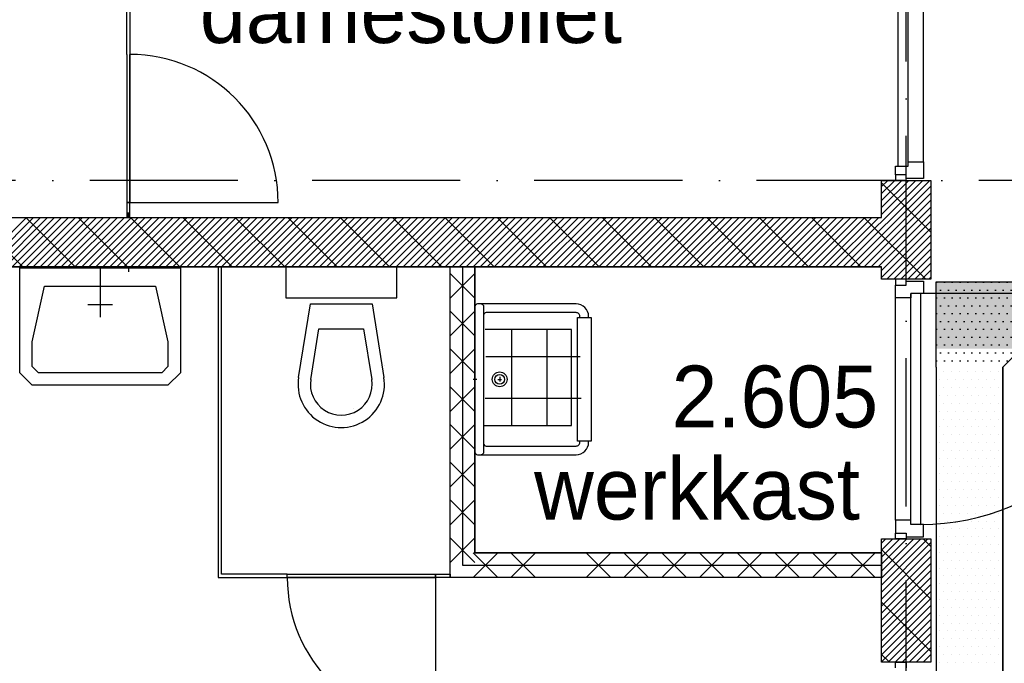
# Model space of a CAD drawing. Header units: millimetres. Extents: x -6587 to 112885, y 244 to 84344.
# Tile 25 of 57: x 30209 to 34196, y 46953 to 49557. Entities that reach past the tile are written whole.
import ezdxf
from ezdxf.enums import TextEntityAlignment as Align

# ---------------------------------------------------------------- set-up
doc = ezdxf.new("R2010")
doc.units = ezdxf.units.MM
doc.header["$LTSCALE"] = 100
doc.linetypes.add('B-SL0', pattern=[100000000.0, 0, -100000000.0])
doc.linetypes.add('DASHDOT', pattern=[9, 6, -1.5, 0, -1.5])
doc.layers.get('0').update_dxf_attribs({"color": 9, "linetype": 'CONTINUOUS'})
for name, color, linetype in [('AL$7----_STRAMIEN', 1, 'DASHDOT'), ('AL22----_BINNENWAND', 7, 'CONTINUOUS'), ('AL22----_CAMPINGWANDJE', 1, 'CONTINUOUS'), ('AL28----_KONSTRUKTIE', 3, 'CONTINUOUS'), ('AL31----_DRAAIRICHTING', 1, 'CONTINUOUS'), ('AL32----_BINNENKOZ', 7, 'CONTINUOUS'), ('AL32----_DRAAIRICHTING', 1, 'CONTINUOUS'), ('AL74----_INRSANITAIR', 7, 'CONTINUOUS'), ('ALL-----_REFLIJNEN', 8, 'CONTINUOUS'), ('ALXA7---_KALKZVUIL', 1, 'CONTINUOUS'), ('ALXAA---_GEWBETON', 12, 'CONTINUOUS'), ('ALXAB---_PREFABBETON', 1, 'CONTINUOUS'), ('BOUW', 8, 'CONTINUOUS'), ('KABELGOOT1', 8, 'CONTINUOUS'), ('LIJN025', 10, 'CONTINUOUS')]:
    doc.layers.add(name, color=color, linetype=linetype)
doc.styles.add('2_0', font='iso', dxfattribs={"height": 200})
doc.styles.add('BURO-025', font='BUROFONT.shx', dxfattribs={"height": 250})
doc.styles.get("Standard").update_dxf_attribs({"font": 'iso.shx'})
pattern_1 = [(0, (-1717.716, 188607.497), (15.875, 31.75), [0, -31.75])]

# ---------------------------------------------------------------- blocks, each defined once
blk = doc.blocks.new('EH100000')
at = {"linetype": 'ByBlock'}
for p, q in [((1, 0.5), (0, 0.5)), ((1, 0.5, 1), (0, 0.5, 1)), ((0, -0.5, 1), (1, -0.5, 1)), ((1, -0.5), (0, -0.5))]:
    blk.add_line(p, q, dxfattribs=at)
at = {"linetype": 'ByBlock', "invisible_edges": 15}
for points in [[(1, -0.5), (0, -0.5), (0, 0.5), (1, 0.5)], [(0, 0.5), (1, 0.5), (1, 0.5, 1), (0, 0.5, 1)], [(0, -0.5, 1), (1, -0.5, 1), (1, -0.5), (0, -0.5)]]:
    blk.add_3dface(points, dxfattribs=at)
at = {"linetype": 'ByBlock', "style": '2_0', "flags": 8}
blk.add_attdef('FUNCTIE', text='', height=0.5, dxfattribs=at).set_placement((0.5, 0), align=Align.MIDDLE)
at = {"linetype": 'ByBlock', "flags": 9}
blk.add_attdef('SCHOT', text='', height=0.5, dxfattribs=at).set_placement((0.5, 0), align=Align.MIDDLE)
blk = doc.blocks.new('KG2FF11')
at = {"linetype": 'B-SL0'}
for p, q in [((135, 210), (-135, 210)), ((210, -135), (210, 135))]:
    blk.add_line(p, q, dxfattribs=at)
at = {"linetype": 'ByBlock'}
for points in [[(210, -135), (-135, -135), (-135, -135), (-135, 210)], [(135, 210), (135, 210), (210, 135), (210, 135)]]:
    blk.add_lwpolyline(points, dxfattribs=at)
at = {"flags": 3}
blk.add_attdef('HULPSTUK', (0, 0), '', height=1, rotation=90, dxfattribs=at)
blk = doc.blocks.new('A$Cb38f1ce1')
at = {"layer": 'KABELGOOT1'}
h = blk.add_hatch(dxfattribs=at)
h.set_pattern_fill('DOTS', color=256, scale=20, style=0)
h.set_pattern_definition(pattern_1)
h.paths.add_polyline_path([(57568.3, 41699.6), (57643.3, 41624.6), (57643.3, 41699.6)])
h.paths.add_polyline_path([(57643.3, 41969.6), (30668.3, 41969.6), (30668.3, 41699.6), (57643.3, 41699.6)])
h = blk.add_hatch(dxfattribs=at)
h.set_pattern_fill('DOTS', color=256, scale=20, style=0)
h.set_pattern_definition(pattern_1)
h.paths.add_polyline_path([(31013.3, 41699.6), (31013.3, 41969.6), (30668.3, 41969.6), (30668.3, 41624.6), (30938.3, 41624.6)])
at = {"layer": 'AL$7----_STRAMIEN', "color": 1}
blk.add_line((86347.7, 42380), (750, 42380), dxfattribs=at)
blk.add_lwpolyline([(30547.7, 1456.2), (30547.7, 70088.1)], dxfattribs=at)
at = {"layer": 'AL22----_BINNENWAND', "color": 8}
for p, q in [((28701.2, 40773.5), (28701.2, 42030)), ((28701.2, 42030), (28801.2, 42030)), ((28701.2, 40773.5), (28701.2, 42030)), ((28701.2, 42030), (28801.2, 42030)), ((28801.2, 42030), (28801.2, 40873.5)), ((28801.2, 42030), (28801.2, 40873.5)), ((28801.2, 40873.5), (28801.2, 42030)), ((28801.2, 42030), (28801.2, 40873.5)), ((28801.2, 40873.5), (30447.7, 40873.5)), ((28801.2, 40873.5), (30447.7, 40873.5)), ((30447.7, 40873.5), (28801.2, 40873.5)), ((28801.2, 40873.5), (30447.7, 40873.5)), ((30447.7, 40873.5), (30447.7, 40773.5)), ((30447.7, 40873.5), (30447.7, 40773.5)), ((30447.7, 40873.5), (30447.7, 40873.5)), ((30447.7, 40773.5), (28701.2, 40773.5)), ((30447.7, 40773.5), (28701.2, 40773.5))]:
    blk.add_line(p, q, dxfattribs=at)
at = {"layer": 'AL22----_CAMPINGWANDJE', "color": 8}
for p, q in [((27391.2, 42890), (27391.2, 43355)), ((27404.2, 43355), (27404.2, 42890)), ((27391.2, 42290), (27391.2, 42230)), ((27404.2, 42290), (27391.2, 42290)), ((27404.2, 42230), (27404.2, 42290)), ((27391.2, 42230), (27404.2, 42230)), ((27761.7, 42030), (27761.7, 40773.5)), ((27774.7, 42030), (27761.7, 42030)), ((27774.7, 40786.5), (27774.7, 42030)), ((27761.7, 40773.5), (28041.2, 40773.5)), ((28041.2, 40786.5), (27774.7, 40786.5)), ((28041.2, 40773.5), (28041.2, 40786.5)), ((28641.2, 40773.5), (28641.2, 40786.5)), ((28641.2, 40786.5), (28701.2, 40786.5)), ((28701.2, 40773.5), (28641.2, 40773.5)), ((28701.2, 40786.5), (28701.2, 40773.5))]:
    blk.add_line(p, q, dxfattribs=at)
at = {"layer": 'AL28----_KONSTRUKTIE', "color": 8}
for p, q in [((30447.7, 42230), (30447.7, 42380)), ((30447.7, 42380), (30647.7, 42380)), ((30647.7, 42380), (30647.7, 41979.7)), ((26147.7, 42230), (30447.7, 42230)), ((26147.7, 42230), (30447.7, 42230)), ((26147.7, 42030), (30447.7, 42030)), ((30447.7, 42030), (26147.7, 42030)), ((30447.7, 41979.7), (30447.7, 42030)), ((30647.7, 41979.7), (30447.7, 41979.7)), ((30447.7, 40430), (30447.7, 40929.7)), ((30447.7, 40929.7), (30647.7, 40929.7)), ((30647.7, 40929.7), (30647.7, 40430)), ((30647.7, 40430), (30447.7, 40430))]:
    blk.add_line(p, q, dxfattribs=at)
at = {"layer": 'AL31----_DRAAIRICHTING', "color": 8}
for p, q in [((27404.2, 42890), (27404.2, 42290)), ((27404.2, 42290), (28004.2, 42290)), ((28041.2, 40773.5), (28641.2, 40773.5)), ((28641.2, 40773.5), (28641.2, 40173.5))]:
    blk.add_line(p, q, dxfattribs=at)
for centre, start, end in [((27404.2, 42290), 0, 90), ((28641.2, 40773.5), 180, 270)]:
    blk.add_arc(centre, 600, start, end, dxfattribs=at)
at = {"layer": 'AL32----_BINNENKOZ', "color": 8}
for p, q in [((27391.2, 42890), (27391.2, 42290)), ((27404.2, 42290), (27404.2, 42890)), ((27391.2, 42290), (27404.2, 42290)), ((28041.2, 40786.5), (28641.2, 40786.5)), ((28041.2, 40773.5), (28041.2, 40786.5)), ((28641.2, 40773.5), (28041.2, 40773.5)), ((28641.2, 40786.5), (28641.2, 40773.5))]:
    blk.add_line(p, q, dxfattribs=at)
for points in [[(30514.7, 42438), (30514.7, 43372)], [(30554.7, 42438), (30554.7, 43372)], [(30503.7, 42403), (30503.7, 42438), (30554.7, 42438), (30554.7, 42455), (30617.7, 42455), (30617.7, 42388), (30547.7, 42388), (30547.7, 42403), (30503.7, 42403)], [(30503.7, 42403), (30503.7, 42380), (30547.7, 42380), (30547.7, 42403)], [(30547.7, 41956.7), (30547.7, 41979.7), (30503.7, 41979.7), (30503.7, 41956.7)], [(30617.7, 41971.7), (30617.7, 41921.7), (30566.7, 41921.7), (30566.7, 41904.7), (30503.7, 41904.7), (30503.7, 41956.7), (30547.7, 41956.7), (30547.7, 41971.7), (30617.7, 41971.7)], [(30503.7, 41004.7), (30503.7, 41904.7)], [(30566.7, 40987.7), (30566.7, 41921.7)], [(30606.7, 40987.7), (30606.7, 41921.7)], [(30617.7, 40937.7), (30617.7, 40987.7), (30566.7, 40987.7), (30566.7, 41004.7), (30503.7, 41004.7), (30503.7, 40952.7), (30547.7, 40952.7), (30547.7, 40937.7), (30617.7, 40937.7)], [(30547.7, 40952.7), (30547.7, 40929.7), (30503.7, 40929.7), (30503.7, 40952.7)], [(30503.7, 40407), (30503.7, 40430), (30547.7, 40430), (30547.7, 40407)]]:
    blk.add_lwpolyline(points, dxfattribs=at)
at = {"layer": 'AL32----_BINNENKOZ', "color": 8, "linetype": 'Continuous'}
blk.add_lwpolyline([(30617.7, 42455), (30617.7, 43355)], dxfattribs=at)
at = {"layer": 'AL32----_DRAAIRICHTING', "color": 8}
blk.add_lwpolyline([(31540.7, 41921.7), (30606.7, 41921.7)], dxfattribs=at)
blk.add_arc((30606.7, 41921.7), 934, 270, 0, dxfattribs=at)
at = {"layer": 'AL74----_INRSANITAIR', "color": 8, "linetype": 'Continuous'}
for p, q in [((26958.1, 41726.8), (26958.1, 42026.8)), ((26958.1, 42026.8), (27608.1, 42026.8)), ((27283.1, 42026.8), (27283.1, 41826.8)), ((27608.1, 42026.8), (27608.1, 41726.8)), ((28034.7, 42030), (28034.7, 41905)), ((28484.7, 42030), (28034.7, 42030)), ((28484.7, 41905), (28484.7, 42030)), ((27008.1, 41726.8), (27058.1, 41951.8)), ((27058.1, 41951.8), (27508.1, 41951.8)), ((27508.1, 41951.8), (27558.1, 41726.8)), ((28034.7, 41905), (28484.7, 41905)), ((27333.1, 41876.8), (27233.1, 41876.8)), ((28086.9, 41582.8), (28134.7, 41880)), ((28134.7, 41880), (28384.7, 41880)), ((28384.7, 41880), (28432.5, 41582.8)), ((28136.3, 41574.8), (28169.2, 41780)), ((28169.2, 41780), (28350.1, 41780)), ((28350.1, 41780), (28383.1, 41574.8)), ((29192, 41776.5), (28842, 41776.5)), ((28950.6, 41388.5), (28950.6, 41776.5)), ((29093.2, 41388.5), (29093.2, 41776.5)), ((29192, 41388.5), (29192, 41776.5)), ((26958.1, 41601.8), (26958.1, 41726.8)), ((27008.1, 41626.8), (27008.1, 41726.8)), ((27558.1, 41726.8), (27558.1, 41626.8)), ((27608.1, 41726.8), (27608.1, 41601.8)), ((28845.2, 41667.9), (29227.7, 41667.9)), ((27033.1, 41601.8), (27008.1, 41626.8)), ((27558.1, 41626.8), (27533.1, 41601.8)), ((28434.7, 41630), (28434.7, 41630)), ((27008.1, 41551.8), (26958.1, 41601.8)), ((27533.1, 41601.8), (27033.1, 41601.8)), ((27608.1, 41601.8), (27558.1, 41551.8)), ((27558.1, 41551.8), (27008.1, 41551.8)), ((28842, 41498.7), (29230.9, 41498.7)), ((28309.7, 41455), (28309.7, 41455)), ((28840.4, 41388.5), (29192, 41388.5))]:
    blk.add_line(p, q, dxfattribs=at)
at = {"layer": 'AL74----_INRSANITAIR', "color": 8}
for p, q in [((29226.2, 41825), (29226.2, 41830)), ((29261.2, 41825), (29261.2, 41830)), ((28808.4, 41575), (28793.9, 41575)), ((28893.3, 41575), (28909.2, 41575)), ((28901.2, 41584.6), (28901.2, 41566.1)), ((29226.2, 41320), (29226.2, 41325)), ((29261.2, 41320), (29261.2, 41325))]:
    blk.add_line(p, q, dxfattribs=at)
for points in [[(29261.2, 41830, 0.414214), (29211.2, 41880), (28811.2, 41880, 0.414214), (28801.2, 41870), (28801.2, 41280, 0.414214), (28811.2, 41270), (29211.2, 41270, 0.414214), (29261.2, 41320)], [(28826.2, 41880, -0.414214), (28836.2, 41870), (28836.2, 41280, -0.414214), (28826.2, 41270)], [(29226.2, 41830, 0.414214), (29211.2, 41845), (28846.2, 41845, 0.414214), (28836.2, 41835)], [(28836.2, 41315, 0.414214), (28846.2, 41305), (29211.2, 41305, 0.414214), (29226.2, 41320)]]:
    blk.add_lwpolyline(points, format="xyb", dxfattribs=at)
blk.add_lwpolyline([(29271.2, 41325), (29216.2, 41325), (29216.2, 41825), (29271.2, 41825)], close=True, dxfattribs=at)
for radius in [30, 20]:
    blk.add_circle((28901.2, 41575), radius, dxfattribs=at)
at = {"layer": 'AL74----_INRSANITAIR', "color": 8, "linetype": 'Continuous'}
for radius in [175, 125]:
    blk.add_arc((28259.7, 41555), radius, 170.8673, 9.1327, dxfattribs=at)
at = {"layer": 'ALL-----_REFLIJNEN', "color": 8, "linetype": 'Continuous'}
for p, q in [((27397.7, 42230), (27397.7, 42250)), ((27397.7, 42030), (27397.7, 42010)), ((28751.2, 42030), (28751.2, 40823.5)), ((28751.2, 40823.5), (30447.7, 40823.5))]:
    blk.add_line(p, q, dxfattribs=at)
at = {"layer": 'ALXA7---_KALKZVUIL', "color": 8}
for p, q in [((28801.2, 41903.6), (28701.2, 42003.6)), ((28801.2, 42003.6), (28701.2, 41903.6)), ((28801.2, 41750.8), (28701.2, 41850.8)), ((28801.2, 41850.8), (28701.2, 41750.8)), ((28801.2, 41598), (28701.2, 41698)), ((28801.2, 41698), (28701.2, 41598)), ((28801.2, 41445.2), (28701.2, 41545.2)), ((28801.2, 41545.2), (28701.2, 41445.2)), ((28801.2, 41292.4), (28701.2, 41392.4)), ((28801.2, 41392.4), (28701.2, 41292.4)), ((28801.2, 41139.7), (28701.2, 41239.7)), ((28801.2, 41239.7), (28701.2, 41139.7)), ((28801.2, 40986.9), (28701.2, 41086.9)), ((28801.2, 41086.9), (28701.2, 40986.9)), ((28801.2, 40834.1), (28701.2, 40934.1)), ((28801.2, 40934.1), (28701.2, 40834.1)), ((28893.4, 40873.5), (28793.4, 40773.5)), ((28793.4, 40873.5), (28893.4, 40773.5)), ((29046.2, 40873.5), (28946.2, 40773.5)), ((28946.2, 40873.5), (29046.2, 40773.5)), ((29351.8, 40873.5), (29251.8, 40773.5)), ((29251.8, 40873.5), (29351.8, 40773.5)), ((29504.5, 40873.5), (29404.5, 40773.5)), ((29404.5, 40873.5), (29504.5, 40773.5)), ((29657.3, 40873.5), (29557.3, 40773.5)), ((29557.3, 40873.5), (29657.3, 40773.5)), ((29810.1, 40873.5), (29710.1, 40773.5)), ((29710.1, 40873.5), (29810.1, 40773.5)), ((29962.9, 40873.5), (29862.9, 40773.5)), ((29862.9, 40873.5), (29962.9, 40773.5)), ((30115.7, 40873.5), (30015.7, 40773.5)), ((30015.7, 40873.5), (30115.7, 40773.5)), ((30268.5, 40873.5), (30168.5, 40773.5)), ((30168.5, 40873.5), (30268.5, 40773.5)), ((30421.3, 40873.5), (30321.3, 40773.5)), ((30321.3, 40873.5), (30421.3, 40773.5))]:
    blk.add_line(p, q, dxfattribs=at)
at = {"layer": 'ALXAA---_GEWBETON', "color": 8}
for p, q in [((30264.4, 42030), (30614.4, 42380)), ((30292.7, 42030), (30642.7, 42380)), ((30321, 42030), (30647.7, 42356.7)), ((30447.7, 42354.7), (30473, 42380)), ((30447.7, 42326.4), (30501.3, 42380)), ((30447.7, 42298.1), (30529.6, 42380)), ((30447.7, 42269.8), (30557.9, 42380)), ((30447.7, 42241.5), (30586.1, 42380)), ((30349.3, 42030), (30647.7, 42328.4)), ((30377.6, 42030), (30647.7, 42300.1)), ((30405.9, 42030), (30647.7, 42271.8)), ((26785.5, 42030), (26985.5, 42230)), ((26813.8, 42030), (27013.8, 42230)), ((26842, 42030), (27042, 42230)), ((26870.3, 42030), (27070.3, 42230)), ((26898.6, 42030), (27098.6, 42230)), ((26926.9, 42030), (27126.9, 42230)), ((26955.2, 42030), (27155.2, 42230)), ((26983.5, 42030), (27183.5, 42230)), ((27011.7, 42030), (27211.7, 42230)), ((27040, 42030), (27240, 42230)), ((27068.3, 42030), (27268.3, 42230)), ((27096.6, 42030), (27296.6, 42230)), ((27124.9, 42030), (27324.9, 42230)), ((27153.2, 42030), (27353.2, 42230)), ((27181.4, 42030), (27381.4, 42230)), ((27209.7, 42030), (27409.7, 42230)), ((27238, 42030), (27438, 42230)), ((27266.3, 42030), (27466.3, 42230)), ((27294.6, 42030), (27494.6, 42230)), ((27322.9, 42030), (27522.9, 42230)), ((27351.2, 42030), (27551.2, 42230)), ((27379.4, 42030), (27579.4, 42230)), ((27407.7, 42030), (27607.7, 42230)), ((27436, 42030), (27636, 42230)), ((27464.3, 42030), (27664.3, 42230)), ((27492.6, 42030), (27692.6, 42230)), ((27520.9, 42030), (27720.9, 42230)), ((27549.1, 42030), (27749.1, 42230)), ((27577.4, 42030), (27777.4, 42230)), ((27605.7, 42030), (27805.7, 42230)), ((27634, 42030), (27834, 42230)), ((27662.3, 42030), (27862.3, 42230)), ((27690.6, 42030), (27890.6, 42230)), ((27718.8, 42030), (27918.8, 42230)), ((27747.1, 42030), (27947.1, 42230)), ((27775.4, 42030), (27975.4, 42230)), ((27803.7, 42030), (28003.7, 42230)), ((27832, 42030), (28032, 42230)), ((27860.3, 42030), (28060.3, 42230)), ((27888.6, 42030), (28088.6, 42230)), ((27916.8, 42030), (28116.8, 42230)), ((27945.1, 42030), (28145.1, 42230)), ((27973.4, 42030), (28173.4, 42230)), ((28001.7, 42030), (28201.7, 42230)), ((28030, 42030), (28230, 42230)), ((28058.3, 42030), (28258.3, 42230)), ((28086.5, 42030), (28286.5, 42230)), ((28114.8, 42030), (28314.8, 42230)), ((28143.1, 42030), (28343.1, 42230)), ((28171.4, 42030), (28371.4, 42230)), ((28199.7, 42030), (28399.7, 42230)), ((28228, 42030), (28428, 42230)), ((28256.2, 42030), (28456.2, 42230)), ((28284.5, 42030), (28484.5, 42230)), ((28312.8, 42030), (28512.8, 42230)), ((28341.1, 42030), (28541.1, 42230)), ((28369.4, 42030), (28569.4, 42230)), ((28397.7, 42030), (28597.7, 42230)), ((28426, 42030), (28626, 42230)), ((28454.2, 42030), (28654.2, 42230)), ((28482.5, 42030), (28682.5, 42230)), ((28510.8, 42030), (28710.8, 42230)), ((28539.1, 42030), (28739.1, 42230)), ((28567.4, 42030), (28767.4, 42230)), ((28595.7, 42030), (28795.7, 42230)), ((28623.9, 42030), (28823.9, 42230)), ((28652.2, 42030), (28852.2, 42230)), ((28680.5, 42030), (28880.5, 42230)), ((28708.8, 42030), (28908.8, 42230)), ((28737.1, 42030), (28937.1, 42230)), ((28765.4, 42030), (28965.4, 42230)), ((28793.7, 42030), (28993.7, 42230)), ((28821.9, 42030), (29021.9, 42230)), ((28850.2, 42030), (29050.2, 42230)), ((28878.5, 42030), (29078.5, 42230)), ((28906.8, 42030), (29106.8, 42230)), ((28935.1, 42030), (29135.1, 42230)), ((28963.4, 42030), (29163.4, 42230)), ((28991.6, 42030), (29191.6, 42230)), ((29019.9, 42030), (29219.9, 42230)), ((29048.2, 42030), (29248.2, 42230)), ((29076.5, 42030), (29276.5, 42230)), ((29104.8, 42030), (29304.8, 42230)), ((29133.1, 42030), (29333.1, 42230)), ((29161.3, 42030), (29361.3, 42230)), ((29189.6, 42030), (29389.6, 42230)), ((29217.9, 42030), (29417.9, 42230)), ((29246.2, 42030), (29446.2, 42230)), ((29274.5, 42030), (29474.5, 42230)), ((29302.8, 42030), (29502.8, 42230)), ((29331.1, 42030), (29531.1, 42230)), ((29359.3, 42030), (29559.3, 42230)), ((29387.6, 42030), (29587.6, 42230)), ((29415.9, 42030), (29615.9, 42230)), ((29444.2, 42030), (29644.2, 42230)), ((29472.5, 42030), (29672.5, 42230)), ((29500.8, 42030), (29700.8, 42230)), ((29529, 42030), (29729, 42230)), ((29557.3, 42030), (29757.3, 42230)), ((29585.6, 42030), (29785.6, 42230)), ((29613.9, 42030), (29813.9, 42230)), ((29642.2, 42030), (29842.2, 42230)), ((29670.5, 42030), (29870.5, 42230)), ((29698.7, 42030), (29898.7, 42230)), ((29727, 42030), (29927, 42230)), ((29755.3, 42030), (29955.3, 42230)), ((29783.6, 42030), (29983.6, 42230)), ((29811.9, 42030), (30011.9, 42230)), ((29840.2, 42030), (30040.2, 42230)), ((29868.5, 42030), (30068.5, 42230)), ((29896.7, 42030), (30096.7, 42230)), ((29925, 42030), (30125, 42230)), ((29953.3, 42030), (30153.3, 42230)), ((29981.6, 42030), (30181.6, 42230)), ((30009.9, 42030), (30209.9, 42230)), ((30038.2, 42030), (30238.2, 42230)), ((30066.4, 42030), (30266.4, 42230)), ((30094.7, 42030), (30294.7, 42230)), ((30123, 42030), (30323, 42230)), ((30151.3, 42030), (30351.3, 42230)), ((30179.6, 42030), (30379.6, 42230)), ((30207.9, 42030), (30407.9, 42230)), ((30236.1, 42030), (30436.1, 42230)), ((30434.1, 42030), (30647.7, 42243.5)), ((30447.7, 42015.2), (30647.7, 42215.2)), ((30447.7, 41987), (30647.7, 42187)), ((30468.7, 41979.7), (30647.7, 42158.7)), ((30497, 41979.7), (30647.7, 42130.4)), ((30525.3, 41979.7), (30647.7, 42102.1)), ((30553.6, 41979.7), (30647.7, 42073.8)), ((30581.9, 41979.7), (30647.7, 42045.5)), ((30610.2, 41979.7), (30647.7, 42017.3)), ((30638.4, 41979.7), (30647.7, 41989)), ((30447.7, 40912.2), (30465.3, 40929.7)), ((30447.7, 40883.9), (30493.5, 40929.7)), ((30447.7, 40855.6), (30521.8, 40929.7)), ((30447.7, 40827.3), (30550.1, 40929.7)), ((30447.7, 40799), (30578.4, 40929.7)), ((30447.7, 40770.7), (30606.7, 40929.7)), ((30447.7, 40742.4), (30635, 40929.7)), ((30447.7, 40714.2), (30647.7, 40914.2)), ((30447.7, 40685.9), (30647.7, 40885.9)), ((30447.7, 40657.6), (30647.7, 40857.6)), ((30447.7, 40629.3), (30647.7, 40829.3)), ((30447.7, 40601), (30647.7, 40801)), ((30447.7, 40572.7), (30647.7, 40772.7)), ((30447.7, 40544.5), (30647.7, 40744.5)), ((30447.7, 40516.2), (30647.7, 40716.2)), ((30447.7, 40487.9), (30647.7, 40687.9)), ((30447.7, 40459.6), (30647.7, 40659.6)), ((30447.7, 40431.3), (30647.7, 40631.3)), ((30474.6, 40430), (30647.7, 40603)), ((30502.9, 40430), (30647.7, 40574.8)), ((30531.2, 40430), (30647.7, 40546.5)), ((30559.5, 40430), (30647.7, 40518.2)), ((30587.8, 40430), (30647.7, 40489.9)), ((30616, 40430), (30647.7, 40461.6)), ((30644.3, 40430), (30647.7, 40433.3))]:
    blk.add_line(p, q, dxfattribs=at)
at = {"layer": 'ALXAB---_PREFABBETON', "color": 8}
for p, q in [((30447.7, 42370.8), (30647.7, 42170.8)), ((26770.1, 42230), (26970.1, 42030)), ((26982.2, 42230), (27182.2, 42030)), ((27194.4, 42230), (27394.4, 42030)), ((27406.5, 42230), (27606.5, 42030)), ((27618.6, 42230), (27818.6, 42030)), ((27830.8, 42230), (28030.8, 42030)), ((28042.9, 42230), (28242.9, 42030)), ((28255, 42230), (28455, 42030)), ((28467.2, 42230), (28667.2, 42030)), ((28679.3, 42230), (28879.3, 42030)), ((28891.4, 42230), (29091.4, 42030)), ((29103.6, 42230), (29303.6, 42030)), ((29315.7, 42230), (29515.7, 42030)), ((29527.8, 42230), (29727.8, 42030)), ((29740, 42230), (29940, 42030)), ((29952.1, 42230), (30152.1, 42030)), ((30164.2, 42230), (30364.2, 42030)), ((30376.4, 42230), (30626.6, 41979.7)), ((30615.9, 40929.7), (30647.7, 40898)), ((30447.7, 40885.9), (30647.7, 40685.9)), ((30447.7, 40673.7), (30647.7, 40473.7)), ((30447.7, 40461.6), (30479.3, 40430))]:
    blk.add_line(p, q, dxfattribs=at)
at = {"layer": 'KABELGOOT1'}
for p, q in [((30699, 41605), (30699, 41605)), ((30730.8, 41605), (30730.8, 41605)), ((30762.5, 41605), (30762.5, 41605)), ((30794.3, 41605), (30794.3, 41605)), ((30826, 41605), (30826, 41605)), ((30857.8, 41605), (30857.8, 41605)), ((30889.5, 41605), (30889.5, 41605)), ((30921.3, 41605), (30921.3, 41605)), ((30683.2, 41573.2), (30683.2, 41573.2)), ((30714.9, 41573.2), (30714.9, 41573.2)), ((30746.7, 41573.2), (30746.7, 41573.2)), ((30778.4, 41573.2), (30778.4, 41573.2)), ((30810.2, 41573.2), (30810.2, 41573.2)), ((30841.9, 41573.2), (30841.9, 41573.2)), ((30873.7, 41573.2), (30873.7, 41573.2)), ((30905.4, 41573.2), (30905.4, 41573.2)), ((30937.2, 41573.2), (30937.2, 41573.2)), ((30683.2, 41509.7), (30683.2, 41509.7)), ((30699, 41541.5), (30699, 41541.5)), ((30714.9, 41509.7), (30714.9, 41509.7)), ((30730.8, 41541.5), (30730.8, 41541.5)), ((30746.7, 41509.7), (30746.7, 41509.7)), ((30762.5, 41541.5), (30762.5, 41541.5)), ((30778.4, 41509.7), (30778.4, 41509.7)), ((30794.3, 41541.5), (30794.3, 41541.5)), ((30810.2, 41509.7), (30810.2, 41509.7)), ((30826, 41541.5), (30826, 41541.5)), ((30841.9, 41509.7), (30841.9, 41509.7)), ((30857.8, 41541.5), (30857.8, 41541.5)), ((30873.7, 41509.7), (30873.7, 41509.7)), ((30889.5, 41541.5), (30889.5, 41541.5)), ((30905.4, 41509.7), (30905.4, 41509.7)), ((30921.3, 41541.5), (30921.3, 41541.5)), ((30937.2, 41509.7), (30937.2, 41509.7)), ((30699, 41478), (30699, 41478)), ((30730.8, 41478), (30730.8, 41478)), ((30762.5, 41478), (30762.5, 41478)), ((30794.3, 41478), (30794.3, 41478)), ((30826, 41478), (30826, 41478)), ((30857.8, 41478), (30857.8, 41478)), ((30889.5, 41478), (30889.5, 41478)), ((30921.3, 41478), (30921.3, 41478)), ((30683.2, 41446.2), (30683.2, 41446.2)), ((30714.9, 41446.2), (30714.9, 41446.2)), ((30746.7, 41446.2), (30746.7, 41446.2)), ((30778.4, 41446.2), (30778.4, 41446.2)), ((30810.2, 41446.2), (30810.2, 41446.2)), ((30841.9, 41446.2), (30841.9, 41446.2)), ((30873.7, 41446.2), (30873.7, 41446.2)), ((30905.4, 41446.2), (30905.4, 41446.2)), ((30937.2, 41446.2), (30937.2, 41446.2)), ((30699, 41414.5), (30699, 41414.5)), ((30730.8, 41414.5), (30730.8, 41414.5)), ((30762.5, 41414.5), (30762.5, 41414.5)), ((30794.3, 41414.5), (30794.3, 41414.5)), ((30826, 41414.5), (30826, 41414.5)), ((30857.8, 41414.5), (30857.8, 41414.5)), ((30889.5, 41414.5), (30889.5, 41414.5)), ((30921.3, 41414.5), (30921.3, 41414.5)), ((30683.2, 41382.7), (30683.2, 41382.7)), ((30699, 41351), (30699, 41351)), ((30714.9, 41382.7), (30714.9, 41382.7)), ((30730.8, 41351), (30730.8, 41351)), ((30746.7, 41382.7), (30746.7, 41382.7)), ((30762.5, 41351), (30762.5, 41351)), ((30778.4, 41382.7), (30778.4, 41382.7)), ((30794.3, 41351), (30794.3, 41351)), ((30810.2, 41382.7), (30810.2, 41382.7)), ((30826, 41351), (30826, 41351)), ((30841.9, 41382.7), (30841.9, 41382.7)), ((30857.8, 41351), (30857.8, 41351)), ((30873.7, 41382.7), (30873.7, 41382.7)), ((30889.5, 41351), (30889.5, 41351)), ((30905.4, 41382.7), (30905.4, 41382.7)), ((30921.3, 41351), (30921.3, 41351)), ((30937.2, 41382.7), (30937.2, 41382.7)), ((30683.2, 41319.2), (30683.2, 41319.2)), ((30714.9, 41319.2), (30714.9, 41319.2)), ((30746.7, 41319.2), (30746.7, 41319.2)), ((30778.4, 41319.2), (30778.4, 41319.2)), ((30810.2, 41319.2), (30810.2, 41319.2)), ((30841.9, 41319.2), (30841.9, 41319.2)), ((30873.7, 41319.2), (30873.7, 41319.2)), ((30905.4, 41319.2), (30905.4, 41319.2)), ((30937.2, 41319.2), (30937.2, 41319.2)), ((30699, 41287.5), (30699, 41287.5)), ((30730.8, 41287.5), (30730.8, 41287.5)), ((30762.5, 41287.5), (30762.5, 41287.5)), ((30794.3, 41287.5), (30794.3, 41287.5)), ((30826, 41287.5), (30826, 41287.5)), ((30857.8, 41287.5), (30857.8, 41287.5)), ((30889.5, 41287.5), (30889.5, 41287.5)), ((30921.3, 41287.5), (30921.3, 41287.5)), ((30683.2, 41255.7), (30683.2, 41255.7)), ((30714.9, 41255.7), (30714.9, 41255.7)), ((30746.7, 41255.7), (30746.7, 41255.7)), ((30778.4, 41255.7), (30778.4, 41255.7)), ((30810.2, 41255.7), (30810.2, 41255.7)), ((30841.9, 41255.7), (30841.9, 41255.7)), ((30873.7, 41255.7), (30873.7, 41255.7)), ((30905.4, 41255.7), (30905.4, 41255.7)), ((30937.2, 41255.7), (30937.2, 41255.7)), ((30683.2, 41192.2), (30683.2, 41192.2)), ((30699, 41224), (30699, 41224)), ((30714.9, 41192.2), (30714.9, 41192.2)), ((30730.8, 41224), (30730.8, 41224)), ((30746.7, 41192.2), (30746.7, 41192.2)), ((30762.5, 41224), (30762.5, 41224)), ((30778.4, 41192.2), (30778.4, 41192.2)), ((30794.3, 41224), (30794.3, 41224)), ((30810.2, 41192.2), (30810.2, 41192.2)), ((30826, 41224), (30826, 41224)), ((30841.9, 41192.2), (30841.9, 41192.2)), ((30857.8, 41224), (30857.8, 41224)), ((30873.7, 41192.2), (30873.7, 41192.2)), ((30889.5, 41224), (30889.5, 41224)), ((30905.4, 41192.2), (30905.4, 41192.2)), ((30921.3, 41224), (30921.3, 41224)), ((30937.2, 41192.2), (30937.2, 41192.2)), ((30699, 41160.5), (30699, 41160.5)), ((30730.8, 41160.5), (30730.8, 41160.5)), ((30762.5, 41160.5), (30762.5, 41160.5)), ((30794.3, 41160.5), (30794.3, 41160.5)), ((30826, 41160.5), (30826, 41160.5)), ((30857.8, 41160.5), (30857.8, 41160.5)), ((30889.5, 41160.5), (30889.5, 41160.5)), ((30921.3, 41160.5), (30921.3, 41160.5)), ((30683.2, 41128.7), (30683.2, 41128.7)), ((30714.9, 41128.7), (30714.9, 41128.7)), ((30746.7, 41128.7), (30746.7, 41128.7)), ((30778.4, 41128.7), (30778.4, 41128.7)), ((30810.2, 41128.7), (30810.2, 41128.7)), ((30841.9, 41128.7), (30841.9, 41128.7)), ((30873.7, 41128.7), (30873.7, 41128.7)), ((30905.4, 41128.7), (30905.4, 41128.7)), ((30937.2, 41128.7), (30937.2, 41128.7)), ((30699, 41097), (30699, 41097)), ((30730.8, 41097), (30730.8, 41097)), ((30762.5, 41097), (30762.5, 41097)), ((30794.3, 41097), (30794.3, 41097)), ((30826, 41097), (30826, 41097)), ((30857.8, 41097), (30857.8, 41097)), ((30889.5, 41097), (30889.5, 41097)), ((30921.3, 41097), (30921.3, 41097)), ((30683.2, 41065.2), (30683.2, 41065.2)), ((30699, 41033.5), (30699, 41033.5)), ((30714.9, 41065.2), (30714.9, 41065.2)), ((30730.8, 41033.5), (30730.8, 41033.5)), ((30746.7, 41065.2), (30746.7, 41065.2)), ((30762.5, 41033.5), (30762.5, 41033.5)), ((30778.4, 41065.2), (30778.4, 41065.2)), ((30794.3, 41033.5), (30794.3, 41033.5)), ((30810.2, 41065.2), (30810.2, 41065.2)), ((30826, 41033.5), (30826, 41033.5)), ((30841.9, 41065.2), (30841.9, 41065.2)), ((30857.8, 41033.5), (30857.8, 41033.5)), ((30873.7, 41065.2), (30873.7, 41065.2)), ((30889.5, 41033.5), (30889.5, 41033.5)), ((30905.4, 41065.2), (30905.4, 41065.2)), ((30921.3, 41033.5), (30921.3, 41033.5)), ((30937.2, 41065.2), (30937.2, 41065.2)), ((30683.2, 41001.7), (30683.2, 41001.7)), ((30714.9, 41001.7), (30714.9, 41001.7)), ((30746.7, 41001.7), (30746.7, 41001.7)), ((30778.4, 41001.7), (30778.4, 41001.7)), ((30810.2, 41001.7), (30810.2, 41001.7)), ((30841.9, 41001.7), (30841.9, 41001.7)), ((30873.7, 41001.7), (30873.7, 41001.7)), ((30905.4, 41001.7), (30905.4, 41001.7)), ((30937.2, 41001.7), (30937.2, 41001.7)), ((30699, 40970), (30699, 40970)), ((30730.8, 40970), (30730.8, 40970)), ((30762.5, 40970), (30762.5, 40970)), ((30794.3, 40970), (30794.3, 40970)), ((30826, 40970), (30826, 40970)), ((30857.8, 40970), (30857.8, 40970)), ((30889.5, 40970), (30889.5, 40970)), ((30921.3, 40970), (30921.3, 40970)), ((30683.2, 40938.2), (30683.2, 40938.2)), ((30714.9, 40938.2), (30714.9, 40938.2)), ((30746.7, 40938.2), (30746.7, 40938.2)), ((30778.4, 40938.2), (30778.4, 40938.2)), ((30810.2, 40938.2), (30810.2, 40938.2)), ((30841.9, 40938.2), (30841.9, 40938.2)), ((30873.7, 40938.2), (30873.7, 40938.2)), ((30905.4, 40938.2), (30905.4, 40938.2)), ((30937.2, 40938.2), (30937.2, 40938.2)), ((30683.2, 40874.7), (30683.2, 40874.7)), ((30699, 40906.5), (30699, 40906.5)), ((30714.9, 40874.7), (30714.9, 40874.7)), ((30730.8, 40906.5), (30730.8, 40906.5)), ((30746.7, 40874.7), (30746.7, 40874.7)), ((30762.5, 40906.5), (30762.5, 40906.5)), ((30778.4, 40874.7), (30778.4, 40874.7)), ((30794.3, 40906.5), (30794.3, 40906.5)), ((30810.2, 40874.7), (30810.2, 40874.7)), ((30826, 40906.5), (30826, 40906.5)), ((30841.9, 40874.7), (30841.9, 40874.7)), ((30857.8, 40906.5), (30857.8, 40906.5)), ((30873.7, 40874.7), (30873.7, 40874.7)), ((30889.5, 40906.5), (30889.5, 40906.5)), ((30905.4, 40874.7), (30905.4, 40874.7)), ((30921.3, 40906.5), (30921.3, 40906.5)), ((30937.2, 40874.7), (30937.2, 40874.7)), ((30699, 40843), (30699, 40843)), ((30730.8, 40843), (30730.8, 40843)), ((30762.5, 40843), (30762.5, 40843)), ((30794.3, 40843), (30794.3, 40843)), ((30826, 40843), (30826, 40843)), ((30857.8, 40843), (30857.8, 40843)), ((30889.5, 40843), (30889.5, 40843)), ((30921.3, 40843), (30921.3, 40843)), ((30683.2, 40811.2), (30683.2, 40811.2)), ((30714.9, 40811.2), (30714.9, 40811.2)), ((30746.7, 40811.2), (30746.7, 40811.2)), ((30778.4, 40811.2), (30778.4, 40811.2)), ((30810.2, 40811.2), (30810.2, 40811.2)), ((30841.9, 40811.2), (30841.9, 40811.2)), ((30873.7, 40811.2), (30873.7, 40811.2)), ((30905.4, 40811.2), (30905.4, 40811.2)), ((30937.2, 40811.2), (30937.2, 40811.2)), ((30683.2, 40747.7), (30683.2, 40747.7)), ((30699, 40779.5), (30699, 40779.5)), ((30714.9, 40747.7), (30714.9, 40747.7)), ((30730.8, 40779.5), (30730.8, 40779.5)), ((30746.7, 40747.7), (30746.7, 40747.7)), ((30762.5, 40779.5), (30762.5, 40779.5)), ((30778.4, 40747.7), (30778.4, 40747.7)), ((30794.3, 40779.5), (30794.3, 40779.5)), ((30810.2, 40747.7), (30810.2, 40747.7)), ((30826, 40779.5), (30826, 40779.5)), ((30841.9, 40747.7), (30841.9, 40747.7)), ((30857.8, 40779.5), (30857.8, 40779.5)), ((30873.7, 40747.7), (30873.7, 40747.7)), ((30889.5, 40779.5), (30889.5, 40779.5)), ((30905.4, 40747.7), (30905.4, 40747.7)), ((30921.3, 40779.5), (30921.3, 40779.5)), ((30937.2, 40747.7), (30937.2, 40747.7)), ((30699, 40716), (30699, 40716)), ((30730.8, 40716), (30730.8, 40716)), ((30762.5, 40716), (30762.5, 40716)), ((30794.3, 40716), (30794.3, 40716)), ((30826, 40716), (30826, 40716)), ((30857.8, 40716), (30857.8, 40716)), ((30889.5, 40716), (30889.5, 40716)), ((30921.3, 40716), (30921.3, 40716)), ((30683.2, 40684.2), (30683.2, 40684.2)), ((30714.9, 40684.2), (30714.9, 40684.2)), ((30746.7, 40684.2), (30746.7, 40684.2)), ((30778.4, 40684.2), (30778.4, 40684.2)), ((30810.2, 40684.2), (30810.2, 40684.2)), ((30841.9, 40684.2), (30841.9, 40684.2)), ((30873.7, 40684.2), (30873.7, 40684.2)), ((30905.4, 40684.2), (30905.4, 40684.2)), ((30937.2, 40684.2), (30937.2, 40684.2)), ((30699, 40652.5), (30699, 40652.5)), ((30730.8, 40652.5), (30730.8, 40652.5)), ((30762.5, 40652.5), (30762.5, 40652.5)), ((30794.3, 40652.5), (30794.3, 40652.5)), ((30826, 40652.5), (30826, 40652.5)), ((30857.8, 40652.5), (30857.8, 40652.5)), ((30889.5, 40652.5), (30889.5, 40652.5)), ((30921.3, 40652.5), (30921.3, 40652.5)), ((30683.2, 40620.7), (30683.2, 40620.7)), ((30699, 40589), (30699, 40589)), ((30714.9, 40620.7), (30714.9, 40620.7)), ((30730.8, 40589), (30730.8, 40589)), ((30746.7, 40620.7), (30746.7, 40620.7)), ((30762.5, 40589), (30762.5, 40589)), ((30778.4, 40620.7), (30778.4, 40620.7)), ((30794.3, 40589), (30794.3, 40589)), ((30810.2, 40620.7), (30810.2, 40620.7)), ((30826, 40589), (30826, 40589)), ((30841.9, 40620.7), (30841.9, 40620.7)), ((30857.8, 40589), (30857.8, 40589)), ((30873.7, 40620.7), (30873.7, 40620.7)), ((30889.5, 40589), (30889.5, 40589)), ((30905.4, 40620.7), (30905.4, 40620.7)), ((30921.3, 40589), (30921.3, 40589)), ((30937.2, 40620.7), (30937.2, 40620.7)), ((30683.2, 40557.2), (30683.2, 40557.2)), ((30714.9, 40557.2), (30714.9, 40557.2)), ((30746.7, 40557.2), (30746.7, 40557.2)), ((30778.4, 40557.2), (30778.4, 40557.2)), ((30810.2, 40557.2), (30810.2, 40557.2)), ((30841.9, 40557.2), (30841.9, 40557.2)), ((30873.7, 40557.2), (30873.7, 40557.2)), ((30905.4, 40557.2), (30905.4, 40557.2)), ((30937.2, 40557.2), (30937.2, 40557.2)), ((30699, 40525.5), (30699, 40525.5)), ((30730.8, 40525.5), (30730.8, 40525.5)), ((30762.5, 40525.5), (30762.5, 40525.5)), ((30794.3, 40525.5), (30794.3, 40525.5)), ((30826, 40525.5), (30826, 40525.5)), ((30857.8, 40525.5), (30857.8, 40525.5)), ((30889.5, 40525.5), (30889.5, 40525.5)), ((30921.3, 40525.5), (30921.3, 40525.5)), ((30683.2, 40493.7), (30683.2, 40493.7)), ((30714.9, 40493.7), (30714.9, 40493.7)), ((30746.7, 40493.7), (30746.7, 40493.7)), ((30778.4, 40493.7), (30778.4, 40493.7)), ((30810.2, 40493.7), (30810.2, 40493.7)), ((30841.9, 40493.7), (30841.9, 40493.7)), ((30873.7, 40493.7), (30873.7, 40493.7)), ((30905.4, 40493.7), (30905.4, 40493.7)), ((30937.2, 40493.7), (30937.2, 40493.7)), ((30683.2, 40430.2), (30683.2, 40430.2)), ((30699, 40462), (30699, 40462)), ((30714.9, 40430.2), (30714.9, 40430.2)), ((30730.8, 40462), (30730.8, 40462)), ((30746.7, 40430.2), (30746.7, 40430.2)), ((30762.5, 40462), (30762.5, 40462)), ((30778.4, 40430.2), (30778.4, 40430.2)), ((30794.3, 40462), (30794.3, 40462)), ((30810.2, 40430.2), (30810.2, 40430.2)), ((30826, 40462), (30826, 40462)), ((30841.9, 40430.2), (30841.9, 40430.2)), ((30857.8, 40462), (30857.8, 40462)), ((30873.7, 40430.2), (30873.7, 40430.2)), ((30889.5, 40462), (30889.5, 40462)), ((30905.4, 40430.2), (30905.4, 40430.2)), ((30921.3, 40462), (30921.3, 40462)), ((30937.2, 40430.2), (30937.2, 40430.2))]:
    blk.add_line(p, q, dxfattribs=at)
at = {"layer": 'KABELGOOT1', "rotation": 270}
blk.add_blockref('KG2FF11', (30803.3, 41834.6, 3650), dxfattribs=at)
at = {"layer": 'KABELGOOT1', "xscale": 5989.999999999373, "yscale": 270, "zscale": 60, "rotation": 90}
blk.add_blockref('EH100000', (30803.3, 35634.6, 3650), dxfattribs=at)
at = {"layer": 'BOUW', "style": 'BURO-025'}
for s, p in [('damestoilet', (27687.2, 42936)), ('2.605', (29597.4, 41380.6)), ('werkkast', (29040.7, 41007.6))]:
    blk.add_text(s, height=250, dxfattribs=at).set_placement(p)

msp = doc.modelspace()

# ---------------------------------------------------------------- block references
at = {"layer": 'LIJN025'}
msp.add_blockref('A$Cb38f1ce1', (3251.2, 6526.8), dxfattribs=at)

doc.saveas('drawing.dxf')
